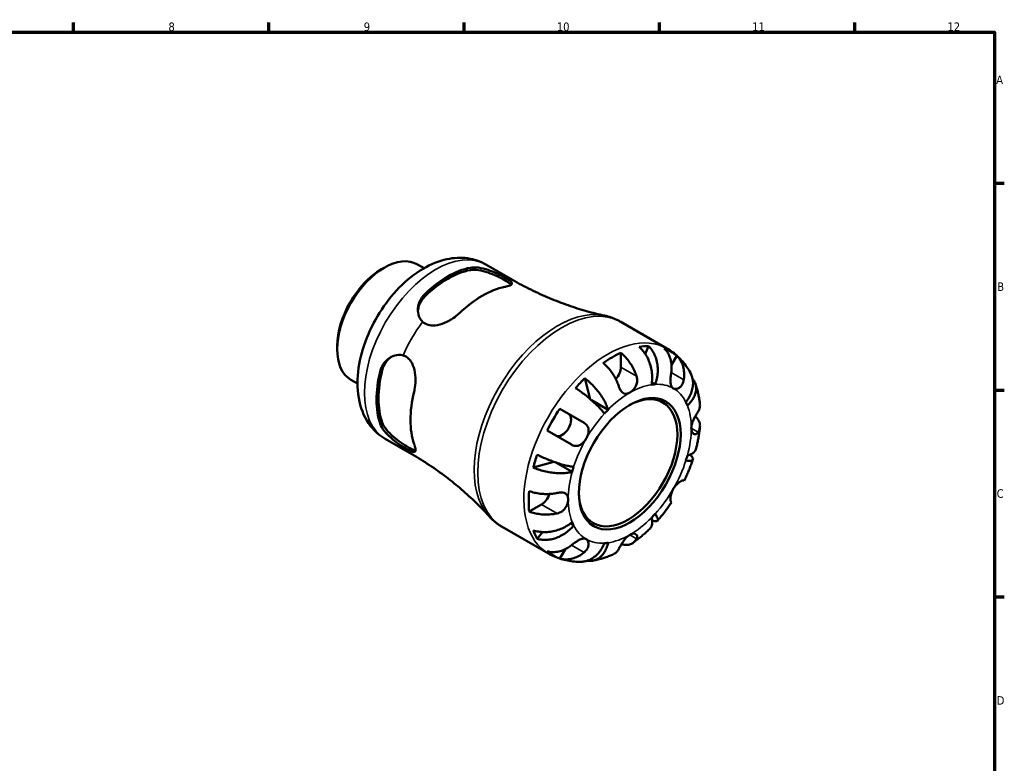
# Model space of a CAD drawing. Header units: millimetres. Extents: x 0 to 905, y 0 to 594.
# Tile 4 of 4: x 471 to 825, y 312 to 578. Entities that reach past the tile are written whole.
import ezdxf

# ---------------------------------------------------------------- set-up
doc = ezdxf.new("R2010")
doc.units = ezdxf.units.MM
for name, color, linetype, lineweight in [('Border (ANSI)', 7, 'Continuous', 70), ('Visible (ANSI)', 7, 'Continuous', 50), ('Visible Narrow (ANSI)', 7, 'Continuous', 35)]:
    doc.layers.add(name, color=color, linetype=linetype, lineweight=lineweight)
doc.styles.add('Note Text (ANSI)', font='tahoma.ttf')

# ---------------------------------------------------------------- blocks, each defined once
blk = doc.blocks.new('Borders Default Border')
at = {"layer": 'Border (ANSI)'}
for p, q in [((490.58, 574), (490.58, 577.45)), ((560.67, 574), (560.67, 577.45)), ((630.75, 574), (630.75, 577.45)), ((700.83, 574), (700.83, 577.45)), ((770.92, 574), (770.92, 577.45)), ((821, 519.75), (824.45, 519.75)), ((821, 445.5), (824.45, 445.5)), ((821, 371.25), (824.45, 371.25))]:
    blk.add_line(p, q, dxfattribs=at)
at = {"layer": 'Border (ANSI)', "flags": 128}
blk.add_lwpolyline([(20, 20), (20, 574), (821, 574), (821, 20), (20, 20)], dxfattribs=at)
at = {"layer": 'Border (ANSI)', "attachment_point": 7, "style": 'Note Text (ANSI)'}
for s, insert, char_height in [('8', (524.63, 574.33), 3.05), ('9', (594.7, 574.34), 3.05), ('10', (663.96, 574.34), 3.048), ('11', (734.04, 574.4), 3.048), ('12', (804.13, 574.4), 3.048), ('A', (821.63, 555.35), 3.05), ('B', (821.99, 481.1), 3.05), ('C', (821.8, 406.8), 3.05), ('D', (821.81, 332.6), 3.05)]:
    blk.add_mtext(s, dxfattribs=dict(at, insert=insert, char_height=char_height))

msp = doc.modelspace()

# ---------------------------------------------------------------- linework, layer by layer
at = {"layer": 'Visible (ANSI)'}
for p, q in [((601.051, 488.854), (602.065, 489.439)), ((614.015, 490.623), (616.364, 489.267)), ((638.559, 490.567), (648.104, 485.056)), ((686.921, 470.007), (703.441, 460.469)), ((585.164, 461.337), (585.164, 460.166)), ((696.86, 461.331), (695.722, 458.444)), ((686.964, 458.901), (686.964, 453.771)), ((707.048, 457.846), (705.143, 454.546)), ((590.114, 449.224), (592.462, 447.868)), ((674.024, 449.734), (675.938, 442.292)), ((699.251, 447.575), (698.077, 448.253)), ((682.347, 438.441), (676.463, 441.839)), ((665.016, 438.775), (673.767, 433.723)), ((602.434, 427.997), (611.979, 422.486)), ((669.267, 425.928), (660.516, 430.981)), ((662.931, 419.763), (655.529, 417.7)), ((669.471, 416.138), (663.586, 419.536)), ((709.517, 413.082), (709.674, 412.991)), ((658.503, 404.475), (654.061, 401.91)), ((705.174, 405.197), (705.017, 405.288)), ((644.421, 396.394), (660.941, 386.857)), ((670.012, 396.932), (668.838, 397.61)), ((658.835, 394.554), (656.904, 392.125)), ((666.921, 388.344), (665.016, 385.044))]:
    msp.add_line(p, q, dxfattribs=at)
for centre, major_axis, start_param, end_param in [((602.065, 469.924), (-11.951, -20.699), 3.1415927, 6.2831853), ((601.051, 470.509), (-11.234, -19.457), 3.9269908, 5.4977871), ((624.827, 456.782), (18.062, 31.285), 0.4614212, 1.1093751), ((624.827, 456.782), (17.562, 30.419), 0.4518453, 1.118951), ((637.201, 449.637), (-18.195, -31.514), 3.6054551, 4.2485265), ((683.782, 422.744), (21.136, 36.609), 0.3325614, 0.4528367), ((683.782, 422.744), (21.136, 36.609), 6.1765316, 6.3898391), ((683.782, 422.744), (21.136, 36.609), 0.6787444, 0.8920519), ((624.827, 456.782), (17.562, 30.419), 2.0226416, 2.6897474), ((683.782, 451.934), (-2.25, -3.897), 1.2311585, 2.3561945), ((624.827, 456.782), (18.062, 31.285), 2.0322176, 2.6801714), ((683.782, 422.744), (21.136, 36.609), 1.1179596, 1.2382349), ((689.545, 419.417), (12.5, 21.651), 2.3730532, 7.0517248), ((690.146, 419.07), (15.625, 27.063), 0.3606936, 0.4247045), ((637.201, 449.637), (-18.195, -31.514), 5.1762514, 5.8193228), ((683.782, 422.744), (21.136, 36.609), 1.4641426, 1.6774501), ((690.146, 419.07), (-15.625, -27.063), 4.2876844, 4.3516954), ((690.146, 419.07), (15.625, 27.063), 5.8584808, 5.9224917), ((665.907, 433.064), (2.25, 3.897), 3.1415927, 6.2831853), ((683.782, 422.744), (21.136, 36.609), 1.9033577, 2.0236331), ((690.146, 419.07), (15.625, 27.063), 5.0730826, 5.1370935), ((690.146, 419.07), (-15.625, -27.063), 5.0730826, 5.1370935), ((683.782, 422.744), (21.136, 36.609), 2.2495407, 2.4628482), ((658.503, 408.149), (-2.25, -3.897), 0.7853982, 1.9104341), ((690.146, 419.07), (15.625, 27.063), 4.2876844, 4.3516954), ((690.146, 419.07), (-15.625, -27.063), 5.8584808, 5.9224917), ((683.782, 422.744), (-21.136, -36.609), 5.8303486, 5.9506239), ((690.146, 419.07), (-15.625, -27.063), 0.3606936, 0.4247045), ((683.782, 422.744), (-21.136, -36.609), 6.1765316, 6.3898391)]:
    msp.add_ellipse(centre, major_axis=major_axis, ratio=0.5773503, start_param=start_param, end_param=end_param, dxfattribs=at)
msp.add_ellipse((690.146, 419.07), major_axis=(12.925, 22.387), ratio=0.5773503, dxfattribs=at)
for points, knots in [([(638.559, 490.567), (636.528, 491.74), (634.266, 492.491), (629.482, 493.162), (626.966, 493.008), (621.573, 491.848), (618.735, 490.658), (612.977, 487.285), (610.099, 484.971), (604.819, 479.594), (602.421, 476.525), (598.317, 469.968), (596.604, 466.487), (593.989, 459.349), (593.091, 455.692), (592.289, 448.435), (592.39, 444.829), (593.868, 438.247), (595.149, 435.218), (598.59, 430.781), (600.385, 429.18), (602.434, 427.997)], [5.4977871, 5.4977871, 5.4977871, 5.4977871, 5.727118, 5.727118, 5.979299, 5.979299, 6.2906301, 6.2906301, 6.647835, 6.647835, 7.0068734, 7.0068734, 7.3616554, 7.3616554, 7.718654, 7.718654, 8.0795757, 8.0795757, 8.4079961, 8.4079961, 8.6393798, 8.6393798, 8.6393798, 8.6393798]), ([(632.959, 489.438), (633.771, 489.592), (634.789, 489.599), (636.998, 489.298), (638.19, 488.993), (640.349, 488.276), (641.47, 487.827), (643.14, 487.061), (643.738, 486.766), (644.284, 486.48)], [1.3366091, 1.3366091, 1.3366091, 1.3366091, 1.7000206, 1.7000206, 2.0634322, 2.0634322, 2.3961336, 2.3961336, 2.5929344, 2.5929344, 2.5929344, 2.5929344]), ([(632.959, 488.575), (633.773, 488.72), (634.793, 488.713), (637.007, 488.382), (638.2, 488.061), (640.356, 487.318), (641.473, 486.857), (643.569, 485.878), (644.548, 485.363), (646.118, 484.457), (646.781, 484.023), (647.374, 483.524), (647.502, 483.401), (647.603, 483.285)], [1.337724, 1.337724, 1.337724, 1.337724, 1.7034627, 1.7034627, 2.0692015, 2.0692015, 2.4022296, 2.4022296, 2.7352577, 2.7352577, 3.0682858, 3.0682858, 3.1865237, 3.1865237, 3.1865237, 3.1865237]), ([(644.284, 486.48), (644.852, 486.181), (645.369, 485.893), (646.307, 485.335), (646.709, 485.074), (647.524, 484.466), (647.803, 484.162), (647.958, 483.606), (647.785, 483.361), (647.032, 482.955), (646.526, 482.786), (645.697, 482.595), (645.52, 482.558), (645.333, 482.522)], [-1.8069641, -1.8069641, -1.8069641, -1.8069641, -1.5942743, -1.5942743, -1.3685182, -1.3685182, -1.013374, -1.013374, -0.6172851, -0.6172851, -0.2883793, -0.2883793, -0.2047767, -0.2047767, -0.2047767, -0.2047767]), ([(648.104, 485.056), (650.247, 483.819), (652.429, 482.65), (656.838, 480.464), (659.066, 479.447), (663.532, 477.572), (665.771, 476.715), (670.227, 475.163), (672.443, 474.469), (676.82, 473.24), (678.98, 472.706), (681.099, 472.246)], [5.49778714, 5.49778714, 5.49778714, 5.49778714, 5.53435811, 5.53435811, 5.57092907, 5.57092907, 5.60750004, 5.60750004, 5.644071, 5.644071, 5.68064197, 5.68064197, 5.68064197, 5.68064197]), ([(615.8, 470.034), (615.404, 470.407), (615.068, 470.854), (614.37, 472.181), (614.154, 473.153), (614.112, 475.092), (614.317, 476.203), (615.202, 478.29), (615.883, 479.265), (616.695, 480.048)], [0.1359005, 0.1359005, 0.1359005, 0.1359005, 0.3327014, 0.3327014, 0.6654027, 0.6654027, 1.0288143, 1.0288143, 1.3922259, 1.3922259, 1.3922259, 1.3922259]), ([(614.149, 473.769), (614.204, 474.613), (614.405, 475.498), (615.199, 477.4), (615.881, 478.39), (616.695, 479.186)], [0.74099694, 0.74099694, 0.74099694, 0.74099694, 1.03179495, 1.03179495, 1.39753372, 1.39753372, 1.39753372, 1.39753372]), ([(629.07, 473.132), (629.006, 473.07), (628.941, 473.009), (628.256, 472.374), (627.565, 471.83), (625.827, 470.654), (624.745, 470.061), (622.543, 469.157), (621.418, 468.84), (619.435, 468.641), (618.574, 468.692), (617.02, 469.139), (616.352, 469.513), (615.8, 470.034)], [-1.5972518, -1.5972518, -1.5972518, -1.5972518, -1.5686549, -1.5686549, -1.3004996, -1.3004996, -0.9375785, -0.9375785, -0.5779531, -0.5779531, -0.2838652, -0.2838652, 0, 0, 0, 0]), ([(686.921, 470.007), (686.558, 470.216), (686.189, 470.414), (685.439, 470.786), (685.058, 470.96), (684.287, 471.283), (683.897, 471.433), (683.108, 471.708), (682.71, 471.832), (681.908, 472.058), (681.504, 472.158), (681.099, 472.246)], [5.49778714, 5.49778714, 5.49778714, 5.49778714, 5.53435811, 5.53435811, 5.57092907, 5.57092907, 5.60750004, 5.60750004, 5.644071, 5.644071, 5.68064197, 5.68064197, 5.68064197, 5.68064197]), ([(697.945, 447.446), (698.068, 448.07), (698.155, 448.779), (698.21, 450.235), (698.179, 450.981), (698.03, 452.35), (697.9, 453.098), (697.528, 454.57), (697.287, 455.293), (696.766, 456.573), (696.44, 457.248), (695.699, 458.514), (695.285, 459.105), (694.483, 460.09), (694.024, 460.576), (693.541, 461.003)], [5.0161165, 5.0161165, 5.0161165, 5.0161165, 5.2257877, 5.2257877, 5.4354588, 5.4354588, 5.6443437, 5.6443437, 5.8532286, 5.8532286, 6.0615671, 6.0615671, 6.2699056, 6.2699056, 6.472482, 6.472482, 6.472482, 6.472482]), ([(696.86, 461.331), (697.317, 460.902), (697.735, 460.412), (698.442, 459.418), (698.791, 458.82), (699.379, 457.539), (699.617, 456.856), (699.958, 455.558), (700.093, 454.824), (700.235, 453.33), (700.242, 452.569), (700.156, 451.177), (700.054, 450.418), (699.727, 448.935), (699.502, 448.212), (699.251, 447.575)], [0.2134337, 0.2134337, 0.2134337, 0.2134337, 0.41601, 0.41601, 0.6243485, 0.6243485, 0.832687, 0.832687, 1.0415719, 1.0415719, 1.2504568, 1.2504568, 1.4601279, 1.4601279, 1.6697991, 1.6697991, 1.6697991, 1.6697991]), ([(705.017, 451.765), (705.102, 452.293), (705.156, 452.849), (705.189, 454.119), (705.138, 454.828), (704.936, 456.084), (704.768, 456.746), (704.3, 457.99), (704, 458.573), (703.369, 459.543), (702.983, 460.023), (702.548, 460.444)], [5.50227189, 5.50227189, 5.50227189, 5.50227189, 5.66172607, 5.66172607, 5.87111315, 5.87111315, 6.07951382, 6.07951382, 6.28791448, 6.28791448, 6.49007585, 6.49007585, 6.49007585, 6.49007585]), ([(711.917, 451.722), (711.53, 452.422), (711.106, 453.108), (710.186, 454.441), (709.689, 455.088), (708.622, 456.332), (708.052, 456.93), (706.842, 458.061), (706.203, 458.596), (704.865, 459.591), (704.165, 460.051), (703.441, 460.469)], [5.16365593, 5.16365593, 5.16365593, 5.16365593, 5.23048217, 5.23048217, 5.29730842, 5.29730842, 5.36413466, 5.36413466, 5.4309609, 5.4309609, 5.49778714, 5.49778714, 5.49778714, 5.49778714]), ([(600.612, 452.191), (600.884, 453.286), (601.388, 454.363), (602.753, 456.173), (603.613, 456.906), (605.313, 457.839), (606.263, 458.138), (607.761, 458.197), (608.315, 458.13), (608.837, 457.973)], [1.3366091, 1.3366091, 1.3366091, 1.3366091, 1.7000206, 1.7000206, 2.0634322, 2.0634322, 2.3961336, 2.3961336, 2.5929344, 2.5929344, 2.5929344, 2.5929344]), ([(601.359, 452.622), (601.641, 453.726), (602.157, 454.811), (603.407, 456.449), (604.074, 457.066), (604.776, 457.536)], [1.33772397, 1.33772397, 1.33772397, 1.33772397, 1.70346274, 1.70346274, 1.99426075, 1.99426075, 1.99426075, 1.99426075]), ([(608.837, 457.973), (609.379, 457.811), (609.886, 457.551), (610.839, 456.821), (611.266, 456.349), (612.2, 454.938), (612.603, 453.907), (613.162, 451.567), (613.287, 450.238), (613.263, 447.822), (613.156, 446.731), (612.907, 445.44), (612.851, 445.184), (612.789, 444.933)], [-1.8069646, -1.8069646, -1.8069646, -1.8069646, -1.5943149, -1.5943149, -1.3685483, -1.3685483, -1.0134117, -1.0134117, -0.6173155, -0.6173155, -0.2883931, -0.2883931, -0.2047767, -0.2047767, -0.2047767, -0.2047767]), ([(686.964, 458.901), (687.473, 458.486), (687.97, 458.018), (688.864, 457.073), (689.34, 456.508), (690.23, 455.306), (690.643, 454.668), (691.338, 453.461), (691.684, 452.781), (692.209, 451.566), (692.409, 451.036), (692.574, 450.532)], [0.21343841, 0.21343841, 0.21343841, 0.21343841, 0.41559978, 0.41559978, 0.62400044, 0.62400044, 0.8324011, 0.8324011, 1.04178819, 1.04178819, 1.20124236, 1.20124236, 1.20124236, 1.20124236]), ([(707.048, 457.846), (707.483, 457.425), (707.869, 456.945), (708.5, 455.975), (708.8, 455.392), (709.268, 454.148), (709.436, 453.486), (709.638, 452.23), (709.689, 451.521), (709.656, 450.251), (709.602, 449.695), (709.517, 449.167)], [0.21343841, 0.21343841, 0.21343841, 0.21343841, 0.41559978, 0.41559978, 0.62400044, 0.62400044, 0.8324011, 0.8324011, 1.04178819, 1.04178819, 1.20124236, 1.20124236, 1.20124236, 1.20124236]), ([(686.21, 446.858), (686.045, 447.362), (685.845, 447.892), (685.32, 449.107), (684.974, 449.787), (684.279, 450.994), (683.866, 451.632), (682.976, 452.834), (682.5, 453.399), (681.606, 454.344), (681.109, 454.812), (680.6, 455.226)], [5.50227189, 5.50227189, 5.50227189, 5.50227189, 5.66172607, 5.66172607, 5.87111315, 5.87111315, 6.07951382, 6.07951382, 6.28791448, 6.28791448, 6.49007585, 6.49007585, 6.49007585, 6.49007585]), ([(674.024, 449.734), (674.56, 449.338), (675.097, 448.898), (676.085, 448.02), (676.624, 447.501), (677.663, 446.407), (678.163, 445.833), (679.032, 444.754), (679.481, 444.151), (680.3, 442.937), (680.67, 442.327), (681.275, 441.222), (681.566, 440.625), (682.04, 439.475), (682.224, 438.922), (682.347, 438.441)], [0.2134337, 0.2134337, 0.2134337, 0.2134337, 0.41601, 0.41601, 0.6243485, 0.6243485, 0.832687, 0.832687, 1.0415719, 1.0415719, 1.2504568, 1.2504568, 1.4601279, 1.4601279, 1.6697991, 1.6697991, 1.6697991, 1.6697991]), ([(692.574, 450.532), (692.642, 450.322), (692.697, 450.106), (692.774, 449.668), (692.797, 449.446), (692.812, 448.942), (692.795, 448.66), (692.675, 447.875), (692.517, 447.386), (692.046, 446.424), (691.726, 445.97), (690.985, 445.165), (690.567, 444.829), (690.146, 444.585)], [-0.72877811, -0.72877811, -0.72877811, -0.72877811, -0.65864576, -0.65864576, -0.58948737, -0.58948737, -0.50282865, -0.50282865, -0.34782332, -0.34782332, -0.17870564, -0.17870564, 0, 0, 0, 0]), ([(705.771, 446.133), (705.601, 446.232), (705.45, 446.363), (705.184, 446.7), (705.073, 446.908), (704.871, 447.472), (704.801, 447.848), (704.736, 448.669), (704.738, 449.101), (704.781, 449.87), (704.809, 450.192), (704.88, 450.828), (704.921, 451.138), (704.983, 451.552), (704.999, 451.659), (705.017, 451.765)], [0, 0, 0, 0, 0.10230486, 0.10230486, 0.2116531, 0.2116531, 0.35868741, 0.35868741, 0.49861539, 0.49861539, 0.59613895, 0.59613895, 0.69034298, 0.69034298, 0.72355027, 0.72355027, 0.72355027, 0.72355027]), ([(709.517, 449.167), (709.495, 449.034), (709.469, 448.902), (709.369, 448.482), (709.277, 448.203), (709.041, 447.662), (708.895, 447.404), (708.489, 446.843), (708.212, 446.573), (707.554, 446.122), (707.172, 445.978), (706.424, 445.893), (706.069, 445.961), (705.771, 446.133)], [-0.72474413, -0.72474413, -0.72474413, -0.72474413, -0.68292689, -0.68292689, -0.58946764, -0.58946764, -0.49014387, -0.49014387, -0.34933517, -0.34933517, -0.17856496, -0.17856496, 0, 0, 0, 0]), ([(710.28, 441.208), (710.706, 441.743), (711.122, 442.356), (711.824, 443.623), (712.109, 444.276), (712.517, 445.482), (712.68, 446.145), (712.854, 447.457), (712.866, 448.106), (712.771, 449.261), (712.656, 449.874), (712.321, 450.904), (712.131, 451.334), (711.917, 451.722)], [5.0161165, 5.0161165, 5.0161165, 5.0161165, 5.2257877, 5.2257877, 5.4354588, 5.4354588, 5.6443437, 5.6443437, 5.8532286, 5.8532286, 6.0615671, 6.0615671, 6.2233863, 6.2233863, 6.2233863, 6.2233863]), ([(712.685, 449.623), (712.821, 449.453), (712.945, 449.281), (713.326, 448.689), (713.56, 448.202), (713.873, 447.183), (713.952, 446.651), (713.973, 445.66), (713.916, 445.108), (713.647, 444.007), (713.434, 443.457), (712.928, 442.466), (712.588, 441.934), (711.774, 440.917), (711.3, 440.431), (710.821, 440.012)], [0.3319439, 0.3319439, 0.3319439, 0.3319439, 0.41601, 0.41601, 0.6243485, 0.6243485, 0.832687, 0.832687, 1.0415719, 1.0415719, 1.2504568, 1.2504568, 1.4601279, 1.4601279, 1.6697991, 1.6697991, 1.6697991, 1.6697991]), ([(681.041, 437.062), (680.79, 437.409), (680.468, 437.816), (679.721, 438.679), (679.298, 439.135), (678.458, 439.992), (677.965, 440.472), (676.916, 441.443), (676.36, 441.934), (675.312, 442.824), (674.724, 443.305), (673.532, 444.237), (672.928, 444.688), (671.845, 445.465), (671.267, 445.862), (670.704, 446.23)], [5.0161165, 5.0161165, 5.0161165, 5.0161165, 5.2257877, 5.2257877, 5.4354588, 5.4354588, 5.6443437, 5.6443437, 5.8532286, 5.8532286, 6.0615671, 6.0615671, 6.2699056, 6.2699056, 6.472482, 6.472482, 6.472482, 6.472482]), ([(690.146, 444.585), (689.85, 444.414), (689.556, 444.292), (688.924, 444.139), (688.593, 444.134), (687.999, 444.288), (687.735, 444.432), (687.278, 444.829), (687.083, 445.062), (686.792, 445.511), (686.688, 445.7), (686.502, 446.083), (686.421, 446.275), (686.297, 446.6), (686.252, 446.728), (686.21, 446.858)], [0, 0, 0, 0, 0.1255823, 0.1255823, 0.27758688, 0.27758688, 0.41565829, 0.41565829, 0.53558864, 0.53558864, 0.6106285, 0.6106285, 0.67830711, 0.67830711, 0.7205994, 0.7205994, 0.7205994, 0.7205994]), ([(715.334, 440.403), (715.281, 440.918), (715.215, 441.431), (715.062, 442.454), (714.974, 442.964), (714.773, 443.979), (714.66, 444.485), (714.409, 445.49), (714.271, 445.991), (713.968, 446.985), (713.803, 447.479), (713.623, 447.97)], [4.82599837, 4.82599837, 4.82599837, 4.82599837, 4.87035092, 4.87035092, 4.91470347, 4.91470347, 4.95905602, 4.95905602, 5.00340857, 5.00340857, 5.04776112, 5.04776112, 5.04776112, 5.04776112]), ([(714.671, 437.775), (714.86, 438.074), (715.019, 438.397), (715.283, 439.156), (715.354, 439.596), (715.355, 440.13), (715.348, 440.265), (715.334, 440.403)], [5.50227189, 5.50227189, 5.50227189, 5.50227189, 5.66172607, 5.66172607, 5.87111315, 5.87111315, 5.93939248, 5.93939248, 5.93939248, 5.93939248]), ([(712.243, 431.828), (712.243, 432.155), (712.281, 432.503), (712.436, 433.26), (712.559, 433.667), (712.913, 434.613), (713.163, 435.141), (713.597, 435.97), (713.771, 436.281), (714.068, 436.793), (714.193, 437.001), (714.434, 437.397), (714.549, 437.582), (714.66, 437.757), (714.665, 437.766), (714.671, 437.775)], [-3.12621297, -3.12621297, -3.12621297, -3.12621297, -3.00592131, -3.00592131, -2.87295675, -2.87295675, -2.69789372, -2.69789372, -2.58338701, -2.58338701, -2.49547573, -2.49547573, -2.40310236, -2.40310236, -2.39831682, -2.39831682, -2.39831682, -2.39831682]), ([(713.664, 436.085), (713.998, 435.774), (714.283, 435.449), (714.77, 434.768), (714.996, 434.348), (715.289, 433.489), (715.356, 433.051), (715.354, 432.247), (715.283, 431.807), (715.019, 431.048), (714.86, 430.726), (714.671, 430.426)], [0.2406818, 0.2406818, 0.2406818, 0.2406818, 0.41559978, 0.41559978, 0.62400044, 0.62400044, 0.8324011, 0.8324011, 1.04178819, 1.04178819, 1.20124236, 1.20124236, 1.20124236, 1.20124236]), ([(608.837, 425.083), (608.315, 425.412), (607.761, 425.782), (606.263, 426.846), (605.313, 427.592), (603.613, 429.104), (602.753, 429.984), (601.388, 431.747), (600.884, 432.631), (600.612, 433.411)], [0.1359005, 0.1359005, 0.1359005, 0.1359005, 0.3327014, 0.3327014, 0.6654027, 0.6654027, 1.0288143, 1.0288143, 1.3922259, 1.3922259, 1.3922259, 1.3922259]), ([(613.262, 423.806), (613.111, 423.835), (612.941, 423.884), (612.212, 424.148), (611.505, 424.506), (610.72, 424.959), (609.935, 425.412), (609, 426.003), (607.104, 427.328), (606.147, 428.065), (604.425, 429.561), (603.55, 430.434), (602.157, 432.185), (601.641, 433.065), (601.359, 433.843)], [-0.451266, -0.451266, -0.451266, -0.451266, -0.3330281, -0.3330281, 0, 0, 0, 0.3330281, 0.3330281, 0.6660562, 0.6660562, 1.0317949, 1.0317949, 1.3975337, 1.3975337, 1.3975337, 1.3975337]), ([(673.767, 433.723), (673.871, 433.662), (673.972, 433.598), (674.286, 433.376), (674.481, 433.203), (674.832, 432.807), (674.982, 432.583), (675.265, 431.994), (675.361, 431.618), (675.422, 430.728), (675.356, 430.215), (675.056, 429.15), (674.819, 428.606), (674.521, 428.091)], [-0.72474413, -0.72474413, -0.72474413, -0.72474413, -0.68292689, -0.68292689, -0.58946764, -0.58946764, -0.49014387, -0.49014387, -0.34933517, -0.34933517, -0.17856496, -0.17856496, 0, 0, 0, 0]), ([(714.671, 430.426), (714.612, 430.333), (714.55, 430.248), (714.377, 430.041), (714.261, 429.934), (714.003, 429.764), (713.861, 429.707), (713.498, 429.652), (713.28, 429.7), (712.839, 429.972), (712.631, 430.224), (712.328, 430.909), (712.243, 431.342), (712.243, 431.828)], [-0.71968867, -0.71968867, -0.71968867, -0.71968867, -0.66913349, -0.66913349, -0.58448293, -0.58448293, -0.49008499, -0.49008499, -0.34765985, -0.34765985, -0.17827673, -0.17827673, 0, 0, 0, 0]), ([(713.9, 424.308), (714.039, 424.84), (714.17, 425.373), (714.414, 426.438), (714.528, 426.971), (714.738, 428.038), (714.834, 428.572), (715.009, 429.638), (715.088, 430.172), (715.227, 431.238), (715.287, 431.771), (715.338, 432.303)], [4.37130058, 4.37130058, 4.37130058, 4.37130058, 4.41625966, 4.41625966, 4.46121874, 4.46121874, 4.50617782, 4.50617782, 4.5511369, 4.5511369, 4.59609598, 4.59609598, 4.59609598, 4.59609598]), ([(674.521, 428.091), (674.351, 427.796), (674.161, 427.512), (673.737, 426.964), (673.501, 426.703), (672.912, 426.164), (672.551, 425.915), (671.808, 425.574), (671.435, 425.48), (670.789, 425.449), (670.525, 425.472), (670.01, 425.588), (669.761, 425.677), (669.434, 425.836), (669.35, 425.88), (669.267, 425.928)], [0, 0, 0, 0, 0.10230486, 0.10230486, 0.2116531, 0.2116531, 0.35868741, 0.35868741, 0.49861539, 0.49861539, 0.59613895, 0.59613895, 0.69034298, 0.69034298, 0.72355027, 0.72355027, 0.72355027, 0.72355027]), ([(612.789, 426.153), (612.81, 426.091), (612.831, 426.03), (613.038, 425.407), (613.164, 424.926), (613.314, 423.999), (613.285, 423.629), (612.968, 423.225), (612.68, 423.187), (611.86, 423.413), (611.385, 423.622), (610.222, 424.237), (609.564, 424.623), (608.837, 425.083)], [-1.5973015, -1.5973015, -1.5973015, -1.5973015, -1.5686826, -1.5686826, -1.3004975, -1.3004975, -0.9375583, -0.9375583, -0.5779494, -0.5779494, -0.2838692, -0.2838692, -0.0000493, -0.0000493, -0.0000493, -0.0000493]), ([(710.821, 422.002), (711.3, 422.135), (711.774, 422.309), (712.588, 422.715), (712.928, 422.948), (713.434, 423.411), (713.647, 423.685), (713.831, 424.086), (713.871, 424.197), (713.9, 424.309)], [5.01611651, 5.01611651, 5.01611651, 5.01611651, 5.22578768, 5.22578768, 5.43545884, 5.43545884, 5.64434374, 5.64434374, 5.72182144, 5.72182144, 5.72182144, 5.72182144]), ([(639.57, 400.317), (638.113, 401.922), (636.57, 403.526), (633.317, 406.702), (631.608, 408.274), (628.037, 411.357), (626.175, 412.867), (622.318, 415.798), (620.323, 417.218), (616.225, 419.944), (614.122, 421.249), (611.979, 422.486)], [2.17333967, 2.17333967, 2.17333967, 2.17333967, 2.20991063, 2.20991063, 2.2464816, 2.2464816, 2.28305256, 2.28305256, 2.31962353, 2.31962353, 2.35619449, 2.35619449, 2.35619449, 2.35619449]), ([(656.904, 422.327), (657.504, 422.023), (658.137, 421.722), (659.351, 421.172), (660.044, 420.875), (661.447, 420.308), (662.158, 420.039), (663.452, 419.577), (664.155, 419.34), (665.521, 418.917), (666.183, 418.731), (667.345, 418.432), (667.952, 418.293), (669.073, 418.079), (669.586, 418.003), (670.012, 417.959)], [0.2134337, 0.2134337, 0.2134337, 0.2134337, 0.41601, 0.41601, 0.6243485, 0.6243485, 0.832687, 0.832687, 1.0415719, 1.0415719, 1.2504568, 1.2504568, 1.4601279, 1.4601279, 1.6697991, 1.6697991, 1.6697991, 1.6697991]), ([(709.674, 412.991), (709.919, 413.492), (710.157, 413.996), (710.62, 415.009), (710.844, 415.517), (711.279, 416.539), (711.489, 417.052), (711.895, 418.081), (712.09, 418.598), (712.467, 419.634), (712.648, 420.154), (712.821, 420.675)], [4.0463972, 4.0463972, 4.0463972, 4.0463972, 4.09081898, 4.09081898, 4.13524076, 4.13524076, 4.17966254, 4.17966254, 4.22408432, 4.22408432, 4.2685061, 4.2685061, 4.2685061, 4.2685061]), ([(711.772, 422.326), (712.045, 422.093), (712.289, 421.854), (712.656, 421.405), (712.771, 421.197), (712.866, 420.857), (712.854, 420.695), (712.68, 420.43), (712.517, 420.328), (712.109, 420.191), (711.824, 420.144), (711.122, 420.117), (710.706, 420.137), (710.28, 420.181)], [0.4267756, 0.4267756, 0.4267756, 0.4267756, 0.6243485, 0.6243485, 0.832687, 0.832687, 1.0415719, 1.0415719, 1.2504568, 1.2504568, 1.4601279, 1.4601279, 1.6697991, 1.6697991, 1.6697991, 1.6697991]), ([(669.471, 416.138), (668.992, 416.005), (668.421, 415.887), (667.188, 415.723), (666.526, 415.676), (665.267, 415.648), (664.553, 415.663), (663.093, 415.766), (662.346, 415.853), (660.977, 416.066), (660.23, 416.212), (658.763, 416.565), (658.044, 416.772), (656.79, 417.189), (656.14, 417.434), (655.529, 417.7)], [5.0161165, 5.0161165, 5.0161165, 5.0161165, 5.2257877, 5.2257877, 5.4354588, 5.4354588, 5.6443437, 5.6443437, 5.8532286, 5.8532286, 6.0615671, 6.0615671, 6.2699056, 6.2699056, 6.472482, 6.472482, 6.472482, 6.472482]), ([(705.017, 405.288), (704.995, 405.301), (704.974, 405.319), (704.91, 405.397), (704.87, 405.48), (704.801, 405.713), (704.774, 405.866), (704.737, 406.313), (704.738, 406.634), (704.819, 407.441), (704.914, 407.937), (705.24, 408.988), (705.473, 409.533), (705.771, 410.049)], [-0.72474413, -0.72474413, -0.72474413, -0.72474413, -0.68292689, -0.68292689, -0.58946764, -0.58946764, -0.49014387, -0.49014387, -0.34933517, -0.34933517, -0.17856496, -0.17856496, 0, 0, 0, 0]), ([(705.771, 410.049), (705.942, 410.344), (706.131, 410.627), (706.553, 411.177), (706.785, 411.44), (707.344, 411.997), (707.671, 412.266), (708.272, 412.688), (708.543, 412.841), (708.935, 413.019), (709.075, 413.067), (709.303, 413.117), (709.391, 413.121), (709.479, 413.1), (709.499, 413.092), (709.517, 413.082)], [0, 0, 0, 0, 0.10230486, 0.10230486, 0.2116531, 0.2116531, 0.35868741, 0.35868741, 0.49861539, 0.49861539, 0.59613895, 0.59613895, 0.69034298, 0.69034298, 0.72355027, 0.72355027, 0.72355027, 0.72355027]), ([(654.061, 409.259), (654.674, 409.025), (655.328, 408.829), (656.593, 408.527), (657.32, 408.397), (658.807, 408.228), (659.566, 408.189), (660.958, 408.19), (661.72, 408.231), (663.035, 408.384), (663.594, 408.476), (664.113, 408.585)], [0.21343841, 0.21343841, 0.21343841, 0.21343841, 0.41559978, 0.41559978, 0.62400044, 0.62400044, 0.8324011, 0.8324011, 1.04178819, 1.04178819, 1.20124236, 1.20124236, 1.20124236, 1.20124236]), ([(664.113, 408.585), (664.273, 408.619), (664.433, 408.648), (664.854, 408.712), (665.11, 408.737), (665.632, 408.755), (665.892, 408.744), (666.501, 408.656), (666.819, 408.551), (667.403, 408.197), (667.639, 407.929), (667.967, 407.229), (668.049, 406.797), (668.049, 406.312)], [-0.71968867, -0.71968867, -0.71968867, -0.71968867, -0.66913349, -0.66913349, -0.58448293, -0.58448293, -0.49008499, -0.49008499, -0.34765985, -0.34765985, -0.17827673, -0.17827673, 0, 0, 0, 0]), ([(668.049, 406.312), (668.049, 405.985), (668.011, 405.637), (667.851, 404.883), (667.721, 404.48), (667.306, 403.568), (666.991, 403.079), (666.34, 402.375), (666.054, 402.129), (665.505, 401.762), (665.254, 401.626), (664.722, 401.398), (664.442, 401.309), (664.142, 401.243), (664.127, 401.239), (664.113, 401.236)], [-3.12621297, -3.12621297, -3.12621297, -3.12621297, -3.00592131, -3.00592131, -2.87295675, -2.87295675, -2.69789372, -2.69789372, -2.58338701, -2.58338701, -2.49547573, -2.49547573, -2.40310236, -2.40310236, -2.39831682, -2.39831682, -2.39831682, -2.39831682]), ([(700.094, 398.63), (700.458, 399.041), (700.818, 399.457), (701.527, 400.301), (701.877, 400.729), (702.565, 401.596), (702.904, 402.034), (703.572, 402.921), (703.9, 403.37), (704.546, 404.277), (704.863, 404.735), (705.174, 405.197)], [3.58547553, 3.58547553, 3.58547553, 3.58547553, 3.62989731, 3.62989731, 3.67431909, 3.67431909, 3.71874088, 3.71874088, 3.76316266, 3.76316266, 3.80758444, 3.80758444, 3.80758444, 3.80758444]), ([(639.57, 400.317), (639.85, 400.01), (640.138, 399.71), (640.734, 399.128), (641.042, 398.846), (641.674, 398.3), (641.998, 398.037), (642.664, 397.531), (643.005, 397.288), (643.702, 396.825), (644.058, 396.604), (644.421, 396.394)], [2.17333967, 2.17333967, 2.17333967, 2.17333967, 2.20991063, 2.20991063, 2.2464816, 2.2464816, 2.28305256, 2.28305256, 2.31962353, 2.31962353, 2.35619449, 2.35619449, 2.35619449, 2.35619449]), ([(664.113, 401.236), (663.594, 401.127), (663.035, 401.035), (661.72, 400.883), (660.958, 400.842), (659.566, 400.841), (658.807, 400.879), (657.32, 401.048), (656.593, 401.179), (655.328, 401.48), (654.674, 401.677), (654.061, 401.91)], [5.50227189, 5.50227189, 5.50227189, 5.50227189, 5.66172607, 5.66172607, 5.87111315, 5.87111315, 6.07951382, 6.07951382, 6.28791448, 6.28791448, 6.49007585, 6.49007585, 6.49007585, 6.49007585]), ([(697.486, 395.879), (697.568, 395.96), (697.645, 396.05), (697.9, 396.41), (698.03, 396.732), (698.179, 397.402), (698.21, 397.812), (698.155, 398.72), (698.068, 399.218), (697.945, 399.699)], [0.96409418, 0.96409418, 0.96409418, 0.96409418, 1.04157188, 1.04157188, 1.25045677, 1.25045677, 1.46012794, 1.46012794, 1.66979911, 1.66979911, 1.66979911, 1.66979911]), ([(699.251, 401.078), (699.502, 400.731), (699.727, 400.38), (700.054, 399.759), (700.156, 399.489), (700.242, 399.067), (700.235, 398.875), (700.093, 398.592), (699.958, 398.5), (699.617, 398.412), (699.379, 398.409), (698.807, 398.502), (698.478, 398.593), (698.139, 398.713)], [5.0161165, 5.0161165, 5.0161165, 5.0161165, 5.2257877, 5.2257877, 5.4354588, 5.4354588, 5.6443437, 5.6443437, 5.8532286, 5.8532286, 6.0615671, 6.0615671, 6.25914, 6.25914, 6.25914, 6.25914]), ([(655.529, 395.164), (656.14, 394.958), (656.79, 394.804), (658.044, 394.602), (658.763, 394.539), (660.23, 394.531), (660.977, 394.585), (662.346, 394.774), (663.093, 394.927), (664.553, 395.341), (665.267, 395.602), (666.526, 396.158), (667.188, 396.504), (668.421, 397.279), (668.992, 397.709), (669.471, 398.128)], [0.2134337, 0.2134337, 0.2134337, 0.2134337, 0.41601, 0.41601, 0.6243485, 0.6243485, 0.832687, 0.832687, 1.0415719, 1.0415719, 1.2504568, 1.2504568, 1.4601279, 1.4601279, 1.6697991, 1.6697991, 1.6697991, 1.6697991]), ([(670.012, 396.932), (669.586, 396.396), (669.073, 395.839), (667.952, 394.815), (667.345, 394.347), (666.183, 393.577), (665.521, 393.203), (664.155, 392.579), (663.452, 392.328), (662.158, 391.975), (661.447, 391.84), (660.044, 391.708), (659.351, 391.712), (658.137, 391.826), (657.504, 391.943), (656.904, 392.125)], [5.0161165, 5.0161165, 5.0161165, 5.0161165, 5.2257877, 5.2257877, 5.4354588, 5.4354588, 5.6443437, 5.6443437, 5.8532286, 5.8532286, 6.0615671, 6.0615671, 6.2699056, 6.2699056, 6.472482, 6.472482, 6.472482, 6.472482]), ([(691.282, 390.636), (691.717, 390.947), (692.148, 391.265), (693.002, 391.919), (693.425, 392.253), (694.261, 392.938), (694.675, 393.289), (695.494, 394.004), (695.899, 394.369), (696.7, 395.113), (697.095, 395.493), (697.487, 395.879)], [3.25788565, 3.25788565, 3.25788565, 3.25788565, 3.30284473, 3.30284473, 3.34780381, 3.34780381, 3.39276289, 3.39276289, 3.43772197, 3.43772197, 3.48268105, 3.48268105, 3.48268105, 3.48268105]), ([(669.267, 389.844), (669.371, 389.929), (669.478, 390.015), (669.827, 390.291), (670.074, 390.48), (670.592, 390.858), (670.862, 391.045), (671.513, 391.464), (671.887, 391.678), (672.688, 392.047), (673.099, 392.175), (673.871, 392.245), (674.223, 392.178), (674.521, 392.007)], [-0.72474413, -0.72474413, -0.72474413, -0.72474413, -0.68292689, -0.68292689, -0.58946764, -0.58946764, -0.49014387, -0.49014387, -0.34933517, -0.34933517, -0.17856496, -0.17856496, 0, 0, 0, 0]), ([(686.21, 388.479), (686.261, 388.576), (686.315, 388.678), (686.47, 388.968), (686.577, 389.163), (686.822, 389.603), (686.962, 389.848), (687.342, 390.486), (687.592, 390.883), (688.19, 391.737), (688.541, 392.179), (689.311, 392.974), (689.726, 393.312), (690.146, 393.554)], [-0.71968867, -0.71968867, -0.71968867, -0.71968867, -0.66913349, -0.66913349, -0.58448293, -0.58448293, -0.49008499, -0.49008499, -0.34765985, -0.34765985, -0.17827673, -0.17827673, 0, 0, 0, 0]), ([(692.574, 392.153), (692.409, 391.839), (692.209, 391.54), (691.684, 390.932), (691.338, 390.651), (690.643, 390.246), (690.23, 390.086), (689.34, 389.91), (688.864, 389.896), (688.029, 389.977), (687.606, 390.061), (687.169, 390.195)], [5.50227189, 5.50227189, 5.50227189, 5.50227189, 5.66172607, 5.66172607, 5.87111315, 5.87111315, 6.07951382, 6.07951382, 6.28791448, 6.28791448, 6.46283245, 6.46283245, 6.46283245, 6.46283245]), ([(690.146, 393.554), (690.43, 393.718), (690.712, 393.837), (691.285, 393.989), (691.569, 394.011), (692.151, 393.938), (692.417, 393.804), (692.701, 393.467), (692.771, 393.306), (692.815, 392.988), (692.807, 392.839), (692.739, 392.521), (692.676, 392.352), (692.583, 392.171), (692.578, 392.162), (692.574, 392.153)], [-3.12621297, -3.12621297, -3.12621297, -3.12621297, -3.00592131, -3.00592131, -2.87295675, -2.87295675, -2.69789372, -2.69789372, -2.58338701, -2.58338701, -2.49547573, -2.49547573, -2.40310236, -2.40310236, -2.39831682, -2.39831682, -2.39831682, -2.39831682]), ([(660.516, 387.642), (661.099, 387.476), (661.707, 387.381), (662.863, 387.32), (663.517, 387.352), (664.828, 387.569), (665.486, 387.754), (666.674, 388.208), (667.314, 388.518), (668.398, 389.181), (668.852, 389.506), (669.267, 389.844)], [0.21343841, 0.21343841, 0.21343841, 0.21343841, 0.41559978, 0.41559978, 0.62400044, 0.62400044, 0.8324011, 0.8324011, 1.04178819, 1.04178819, 1.20124236, 1.20124236, 1.20124236, 1.20124236]), ([(672.754, 383.89), (673.197, 383.898), (673.665, 383.949), (674.724, 384.174), (675.312, 384.38), (676.36, 384.876), (676.916, 385.211), (677.965, 386.018), (678.458, 386.49), (679.298, 387.446), (679.721, 388.02), (680.468, 389.261), (680.79, 389.928), (681.041, 390.564)], [0.4625293, 0.4625293, 0.4625293, 0.4625293, 0.6243485, 0.6243485, 0.832687, 0.832687, 1.0415719, 1.0415719, 1.2504568, 1.2504568, 1.4601279, 1.4601279, 1.6697991, 1.6697991, 1.6697991, 1.6697991]), ([(674.521, 392.007), (674.692, 391.908), (674.842, 391.776), (675.105, 391.441), (675.213, 391.235), (675.385, 390.689), (675.421, 390.333), (675.344, 389.593), (675.239, 389.221), (674.944, 388.597), (674.791, 388.347), (674.433, 387.878), (674.232, 387.659), (673.931, 387.384), (673.85, 387.314), (673.767, 387.246)], [0, 0, 0, 0, 0.10230486, 0.10230486, 0.2116531, 0.2116531, 0.35868741, 0.35868741, 0.49861539, 0.49861539, 0.59613895, 0.59613895, 0.69034298, 0.69034298, 0.72355027, 0.72355027, 0.72355027, 0.72355027]), ([(682.347, 390.694), (682.224, 390.07), (682.04, 389.416), (681.566, 388.203), (681.275, 387.642), (680.67, 386.709), (680.3, 386.249), (679.481, 385.465), (679.032, 385.141), (678.163, 384.663), (677.663, 384.465), (676.624, 384.227), (676.085, 384.186), (675.382, 384.22), (675.171, 384.241), (674.956, 384.274)], [5.0161165, 5.0161165, 5.0161165, 5.0161165, 5.2257877, 5.2257877, 5.4354588, 5.4354588, 5.6443437, 5.6443437, 5.8532286, 5.8532286, 6.0615671, 6.0615671, 6.2699056, 6.2699056, 6.3539718, 6.3539718, 6.3539718, 6.3539718]), ([(660.941, 386.857), (661.665, 386.439), (662.413, 386.063), (663.944, 385.401), (664.727, 385.115), (666.311, 384.633), (667.114, 384.438), (668.725, 384.136), (669.534, 384.03), (671.149, 383.899), (671.954, 383.875), (672.754, 383.889)], [2.35619449, 2.35619449, 2.35619449, 2.35619449, 2.42302073, 2.42302073, 2.48984698, 2.48984698, 2.55667322, 2.55667322, 2.62349946, 2.62349946, 2.6903257, 2.6903257, 2.6903257, 2.6903257]), ([(673.767, 387.246), (673.352, 386.908), (672.898, 386.583), (671.814, 385.92), (671.174, 385.609), (669.986, 385.156), (669.328, 384.971), (668.017, 384.754), (667.363, 384.722), (666.207, 384.783), (665.599, 384.878), (665.016, 385.044)], [5.50227189, 5.50227189, 5.50227189, 5.50227189, 5.66172607, 5.66172607, 5.87111315, 5.87111315, 6.07951382, 6.07951382, 6.28791448, 6.28791448, 6.49007585, 6.49007585, 6.49007585, 6.49007585]), ([(676.857, 384.288), (677.371, 384.378), (677.882, 384.482), (678.894, 384.717), (679.397, 384.847), (680.393, 385.133), (680.887, 385.288), (681.867, 385.621), (682.352, 385.8), (683.315, 386.178), (683.792, 386.379), (684.265, 386.589)], [2.80622051, 2.80622051, 2.80622051, 2.80622051, 2.85057306, 2.85057306, 2.89492561, 2.89492561, 2.93927816, 2.93927816, 2.98363072, 2.98363072, 3.02798327, 3.02798327, 3.02798327, 3.02798327]), ([(684.265, 386.59), (684.391, 386.646), (684.512, 386.708), (684.974, 386.976), (685.32, 387.257), (685.845, 387.866), (686.045, 388.165), (686.21, 388.479)], [0.76412178, 0.76412178, 0.76412178, 0.76412178, 0.8324011, 0.8324011, 1.04178819, 1.04178819, 1.20124236, 1.20124236, 1.20124236, 1.20124236])]:
    msp.add_open_spline(points, degree=3, knots=knots, dxfattribs=at)
at = {"layer": 'Visible Narrow (ANSI)'}
for p, q in [((632.959, 488.575), (632.959, 489.438)), ((616.695, 479.186), (616.695, 480.048)), ((601.359, 452.622), (600.612, 452.191)), ((692.574, 450.532), (686.964, 453.771)), ((709.517, 449.167), (705.017, 451.765)), ((601.359, 433.843), (600.612, 433.411)), ((714.671, 430.426), (712.243, 431.828)), ((664.113, 401.236), (658.503, 404.475)), ((692.574, 392.153), (690.146, 393.554)), ((673.767, 387.246), (669.267, 389.844))]:
    msp.add_line(p, q, dxfattribs=at)
for centre, major_axis, start_param, end_param in [((620.496, 459.282), (-18.062, -31.285), 3.1415927, 6.2831853), ((630.042, 453.771), (18.062, 31.285), 0, 0.1939734), ((664.174, 434.065), (21.116, 36.574), 0.1828548, 2.9587378), ((665.671, 433.201), (-21.25, -36.806), 3.1415927, 6.2831853), ((630.042, 453.771), (-18.062, -31.285), 4.5184156, 4.9063624), ((682.191, 423.663), (21.25, 36.806), 0, 3.1415927), ((690.146, 419.07), (-15.625, -27.063), 3.5662972, 3.9269908), ((690.146, 419.07), (15.625, 27.063), 0, 0.3606936), ((690.146, 419.07), (15.625, 27.063), 5.9224917, 6.2831853), ((690.146, 419.07), (-15.625, -27.063), 3.9269908, 4.2876844), ((690.146, 419.07), (15.625, 27.063), 5.4977871, 5.8584808), ((690.146, 419.07), (-15.625, -27.063), 4.3516954, 4.712389), ((690.146, 419.07), (15.625, 27.063), 5.1370935, 5.4977871), ((690.146, 419.07), (-15.625, -27.063), 4.712389, 5.0730826), ((630.042, 453.771), (-18.062, -31.285), 6.0892119, 6.2831853), ((690.146, 419.07), (15.625, 27.063), 4.712389, 5.0730826), ((690.146, 419.07), (-15.625, -27.063), 5.1370935, 5.4977871), ((690.146, 419.07), (15.625, 27.063), 4.3516954, 4.712389), ((690.146, 419.07), (-15.625, -27.063), 5.4977871, 5.8584808), ((690.146, 419.07), (15.625, 27.063), 3.9269908, 4.2876844), ((690.146, 419.07), (-15.625, -27.063), 5.9224917, 6.2831853), ((690.146, 419.07), (15.625, 27.063), 3.5662972, 3.9269908), ((690.146, 419.07), (-15.625, -27.063), 0, 0.3606936)]:
    msp.add_ellipse(centre, major_axis=major_axis, ratio=0.5773503, start_param=start_param, end_param=end_param, dxfattribs=at)

# ---------------------------------------------------------------- block references
msp.add_blockref('Borders Default Border', (0, 0))

doc.saveas('drawing.dxf')
